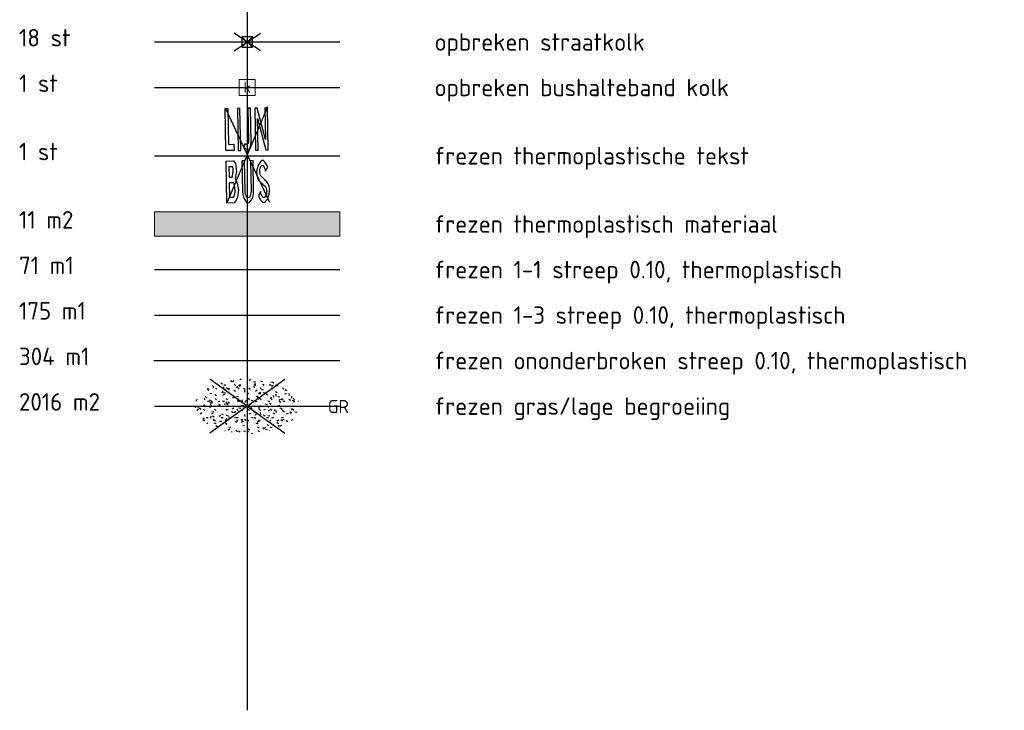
# Model space of a CAD drawing. Header units: metres. Extents: x 132493 to 135358, y 502695 to 503216.
# Tile 35 of 37: x 135329 to 135357, y 502806 to 502826. Entities that reach past the tile are written whole.
import ezdxf
from ezdxf.enums import TextEntityAlignment as Align

# ---------------------------------------------------------------- set-up
doc = ezdxf.new("R2010")
doc.units = ezdxf.units.M
doc.layers.get('Defpoints').update_dxf_attribs({"color": 3})
for name, color, linetype, lineweight in [('alg tekst 025', 7, 'Continuous', 0), ('N-WE-VH-KANTVERHARDING-G', 2, 'Continuous', 18), ('V-WE-GR-GRAS-S', 3, 'Continuous', 25), ('V-WE-RI-KOLK-S', 7, 'Continuous', 25), ('V-WE-VW-MARKERING_LANGS_STREEP_11_010-G', 7, 'VW-1-1_STREEP-V', 13), ('V-WE-VW-MARKERING_LANGS_STREEP_13_010-G', 7, 'VW-1-3_STREEP-V', 13), ('V-WE-VW-MARKERING_LANGS_STREEP_DOORGETROKKEN_010-G', 7, 'CONTINUOUS-V', 13), ('V-WE-VW-MARKERING_SYMBOOL-S', 7, 'Continuous', 25), ('X-XX-AL-LEGENDA-T25', 7, 'Continuous', 25)]:
    doc.layers.add(name, color=color, linetype=linetype, lineweight=lineweight)
doc.styles.add('NLCS-ISO', font='NLCS-ISO.ttf')
doc.styles.add('NLCS-ISO-M200-T25', font='NLCS-ISO.ttf', dxfattribs={"height": 0.5})
doc.styles.add('NLCS-ISO-MM1-T25', font='NLCS-ISO.ttf', dxfattribs={"height": 2.5})
doc.linetypes.add('CONTINUOUS-V', pattern='A,3.5,[24,NLCS.SHX,S=0.5,R=0,X=0,Y=0],3.5', length=7)
doc.linetypes.add('VW-1-1_STREEP-V', pattern='A,1,-1,1,-1,0.5,[24,NLCS.SHX,S=0.5,R=0,X=0,Y=0],0.5,-1', length=6)
doc.linetypes.add('VW-1-3_STREEP-V', pattern='A,1,-3,0.5,[24,NLCS.SHX,S=0.5,R=0,X=0,Y=0],0.5,-3', length=8)

# ---------------------------------------------------------------- blocks, each defined once
blk = doc.blocks.new('V-SRI-KOLK_STRAAT_300X300-SO')
at = {"ltscale": 0.1}
for p, q in [((-1.875, 2), (1.875, -0.5)), ((1.875, 2), (-1.875, -0.5))]:
    blk.add_line(p, q, dxfattribs=at)
for p, q in [((-0.75, 0), (0.75, 1.5)), ((0.75, 0), (-0.75, 1.5))]:
    blk.add_line(p, q)
at = {"flags": 128}
blk.add_lwpolyline([(-0.75, 0), (0.75, 0), (0.75, 1.5), (-0.75, 1.5)], close=True, dxfattribs=at)
blk = doc.blocks.new('SRI-KOLK-SO')
at = {"color": 0, "linetype": 'ByBlock', "lineweight": 18}
blk.add_lwpolyline([(-1.125, -1.125), (1.125, -1.125), (1.125, 1.125), (-1.125, 1.125)], close=True, dxfattribs=at)
at = {"color": 0, "linetype": 'ByBlock', "lineweight": 18, "style": 'NLCS-ISO'}
blk.add_text('k', height=1.5, dxfattribs=at).set_placement((0, 0), align=Align.MIDDLE_CENTER)
blk = doc.blocks.new('V-SVW-MARKERING_SYMBOOL_LIJNBUS_1.6')
for p, q in [((0.811, 1.832), (-0.802, -1.768)), ((-0.802, 1.832), (0.811, -1.798)), ((0.485, -1.386), (0.399, -1.538))]:
    blk.add_line(p, q)
at = {"flags": 128}
for points in [[(-0.806, 0.2), (-0.806, 1.8), (-0.706, 1.8), (-0.706, 0.436), (-0.497, 0.436), (-0.497, 0.2)], [(-0.343, 0.2), (-0.243, 0.2), (-0.243, 1.8), (-0.343, 1.8)], [(0.417, 1.4), (0.706, 0.2), (0.806, 0.2), (0.806, 1.8), (0.706, 1.8), (0.706, 0.6), (0.417, 1.8), (0.317, 1.8), (0.317, 0.2), (0.417, 0.2)]]:
    blk.add_lwpolyline(points, close=True, dxfattribs=at)
for points in [[(-0.083, 0.449), (-0.123, 0.3), (-0.064, 0.266), (-0.03, 0.224), (0, 0.203), (0.03, 0.202), (0.064, 0.216), (0.098, 0.258), (0.129, 0.348), (0.142, 0.415), (0.153, 0.5), (0.153, 1.8), (0.053, 1.8), (0.053, 0.5, -0.685922)], [(0.218, -1.379), (0.218, -0.2), (0.12, -0.2), (0.12, -1.379, -0.168784), (0.047, -1.588, -0.557375), (-0.037, -1.588, -0.168784), (-0.11, -1.379), (-0.11, -0.2), (-0.208, -0.2), (-0.208, -1.379, 0.185168), (-0.057, -1.773, 0.445624), (0.067, -1.773, 0.185168)]]:
    blk.add_lwpolyline(points, format="xyb", close=True, dxfattribs=at)
for points in [[(-0.806, -1.8), (-0.806, -0.2), (-0.53, -0.2), (-0.456, -0.3), (-0.441, -0.4), (-0.425, -0.5), (-0.425, -0.6), (-0.441, -0.7), (-0.456, -0.8), (-0.477, -0.881), (-0.403, -1.05), (-0.356, -1.3), (-0.367, -1.4), (-0.389, -1.5), (-0.419, -1.6), (-0.456, -1.7), (-0.535, -1.8), (-0.535, -1.8), (-0.806, -1.8)], [(0.685, -0.615), (0.685, -0.615), (0.771, -0.463)]]:
    blk.add_lwpolyline(points, dxfattribs=at)
at = {"color": 7, "flags": 128}
for points in [[(-0.559, -0.42), (-0.706, -0.42), (-0.706, -0.818), (-0.585, -0.818), (-0.574, -0.776), (-0.559, -0.681), (-0.545, -0.59), (-0.545, -0.509)], [(-0.706, -1.58), (-0.548, -1.58), (-0.543, -1.562), (-0.504, -1.464), (-0.486, -1.38), (-0.478, -1.304), (-0.519, -1.085), (-0.541, -1.034), (-0.706, -1.034)]]:
    blk.add_lwpolyline(points, close=True, dxfattribs=at)
for centre, major_axis, start_param, end_param in [((1.05, -0.662), (0.701, 0), 2.444531, 2.855911), ((0.575, -0.279), (-0.0827, 0), 3.838654, 5.586124), ((0.098, -0.665), (0.705, 0), 0.302007, 0.697061), ((1.101, -0.677), (-0.755, 0), -0.285682, 0.199986), ((0.692, -0.647), (-0.244, 0), -0.137342, 0.799746), ((2.171, -0.844), (1.736, 0), 2.938331, 3.004251), ((0.659, -0.544), (0.193, 0), 2.335417, 2.938331), ((0.568, -0.452), (0.0614, 0), 0.806176, 2.335417), ((0.361, -0.609), (0.324, 0), -0.01823, 0.69325), ((0.773, -0.741), (0.42, 0), 3.341579, 3.958951), ((-7.492, -9.232), (-11.66, 0), 3.938362, 3.958951), ((7.72, 6.323), (-10.328, 0), 0.799746, 0.821514), ((0.403, -1.257), (0.414, 0), 0.19583, 0.821514), ((-1.776, -1.817), (-2.305, 0), 3.287068, 3.336721), ((0.666, -1.472), (-0.163, 0), 0.145475, 0.863963), ((0.54, -1.472), (0.163, 0), -0.863963, -0.145475), ((0.507, -1.346), (0.217, 0), -0.195129, 0.79677), ((2.981, -1.817), (2.305, 0), 2.946464, 2.996118), ((0.048, -1.325), (0.776, 0), -0.366189, 0.19583), ((0.978, -1.386), (-0.6, 0), 0.26669, 0.499534), ((0.978, -1.386), (-0.6, 0), 0.499534, 0.732378), ((0.596, -1.718), (-0.0853, 0), 0.732378, 2.409214), ((0.603, -1.543), (-0.0655, 0), 0.863963, 2.27763), ((0.213, -1.386), (0.6, 0), -0.732378, -0.366189)]:
    blk.add_ellipse(centre, major_axis=major_axis, ratio=0.963855, start_param=start_param, end_param=end_param)
blk = doc.blocks.new('V-SGR-GRAS_01-SO')
at = {"ltscale": 0.1}
for p, q in [((0, 0), (-1.427, 1.027)), ((-1.302, 0.761), (-1.324, 0.774)), ((-1.284, 0.684), (-1.278, 0.759)), ((-0.939, 0.84), (-1.004, 0.878)), ((-0.892, 0.812), (-0.817, 0.812)), ((-0.576, 0.919), (-0.64, 0.957)), ((-0.562, 0.919), (-0.509, 0.972)), ((-0.427, 0.785), (-0.499, 0.804)), ((-0.317, 0.812), (-0.242, 0.812)), ((-0.316, 0.774), (-0.244, 0.793)), ((-0.278, 0.735), (-0.291, 0.809)), ((-0.212, 0.998), (-0.269, 1.031)), ((0, 0), (1.427, 1.027)), ((0.073, 0.993), (0.138, 1.031)), ((0.239, 0.923), (0.312, 0.942)), ((0.258, 0.812), (0.333, 0.812)), ((0.317, 0.814), (0.304, 0.888)), ((0.594, 0.925), (0.522, 0.945)), ((0.649, 0.79), (0.584, 0.827)), ((0.833, 0.812), (0.908, 0.812)), ((0.912, 0.894), (0.907, 0.925)), ((0.927, 0.764), (0.992, 0.802)), ((1.012, 0.869), (0.947, 0.906)), ((1.15, 0.777), (1.077, 0.796)), ((1.109, 0.767), (1.182, 0.787)), ((-1.448, 0.644), (-1.521, 0.664)), ((-1.469, 0.576), (-1.482, 0.65)), ((-1.427, 0.476), (-1.354, 0.496)), ((-1.167, 0.395), (-1.232, 0.432)), ((-1.154, 0.647), (-1.207, 0.7)), ((-0.968, 0.512), (-0.915, 0.565)), ((-0.893, 0.496), (-0.965, 0.515)), ((-0.923, 0.418), (-0.858, 0.456)), ((-0.873, 0.655), (-0.886, 0.729)), ((-0.871, 0.625), (-0.799, 0.644)), ((-0.804, 0.474), (-0.869, 0.511)), ((-0.73, 0.647), (-0.783, 0.7)), ((-0.689, 0.607), (-0.682, 0.682)), ((-0.441, 0.553), (-0.506, 0.59)), ((-0.425, 0.706), (-0.36, 0.743)), ((-0.305, 0.647), (-0.358, 0.7)), ((-0.078, 0.632), (-0.143, 0.669)), ((-0.093, 0.53), (-0.087, 0.604)), ((-0.002, 0.47), (0.071, 0.489)), ((0.128, 0.636), (0.056, 0.656)), ((0.119, 0.647), (0.066, 0.7)), ((0.286, 0.711), (0.221, 0.748)), ((0.322, 0.565), (0.375, 0.618)), ((0.42, 0.344), (0.355, 0.382)), ((0.429, 0.477), (0.494, 0.514)), ((0.543, 0.647), (0.49, 0.7)), ((0.502, 0.452), (0.509, 0.527)), ((0.554, 0.619), (0.626, 0.638)), ((0.684, 0.487), (0.611, 0.507)), ((0.784, 0.423), (0.719, 0.461)), ((0.967, 0.647), (0.914, 0.7)), ((1.012, 0.328), (0.999, 0.402)), ((1.147, 0.502), (1.082, 0.54)), ((1.098, 0.375), (1.104, 0.45)), ((1.392, 0.647), (1.339, 0.7)), ((1.424, 0.463), (1.496, 0.483)), ((1.51, 0.581), (1.445, 0.619)), ((1.607, 0.407), (1.594, 0.481)), ((-1.964, -0.07), (-1.977, 0.004)), ((-1.93, 0.188), (-1.925, 0.244)), ((-1.893, 0.237), (-1.921, 0.253)), ((-1.668, 0.023), (-1.595, 0.043)), ((-1.596, 0.241), (-1.649, 0.294)), ((-1.53, 0.316), (-1.595, 0.353)), ((-1.517, 0.187), (-1.442, 0.187)), ((-1.358, 0.206), (-1.431, 0.226)), ((0, 0), (-1.427, -1.027)), ((-1.421, 0.131), (-1.356, 0.168)), ((-1.369, 0.009), (-1.382, 0.083)), ((-1.375, 0.106), (-1.322, 0.159)), ((-1.334, 0.111), (-1.328, 0.186)), ((-1.172, 0.241), (-1.225, 0.294)), ((-1.112, 0.172), (-1.04, 0.192)), ((-1.032, 0.028), (-1.097, 0.066)), ((-0.942, 0.187), (-0.867, 0.187)), ((-0.803, 0.057), (-0.875, 0.077)), ((-0.747, 0.241), (-0.8, 0.294)), ((-0.773, 0.089), (-0.786, 0.163)), ((-0.739, 0.034), (-0.732, 0.109)), ((-0.669, 0.107), (-0.734, 0.145)), ((-0.557, 0.321), (-0.485, 0.34)), ((-0.337, 0.347), (-0.41, 0.366)), ((-0.323, 0.241), (-0.376, 0.294)), ((-0.306, 0.186), (-0.371, 0.224)), ((-0.367, 0.187), (-0.292, 0.187)), ((-0.243, 0.017), (-0.17, 0.036)), ((-0.178, 0.169), (-0.191, 0.242)), ((-0.143, -0.043), (-0.137, 0.032)), ((-0.085, 0.159), (-0.032, 0.212)), ((-0.069, 0.189), (-0.004, 0.227)), ((0.057, 0.265), (-0.008, 0.303)), ((0, 0), (1.427, -1.027)), ((0.101, 0.241), (0.048, 0.294)), ((0.218, 0.198), (0.146, 0.217)), ((0.208, 0.187), (0.283, 0.187)), ((0.313, 0.166), (0.385, 0.185)), ((0.417, 0.248), (0.404, 0.322)), ((0.526, 0.241), (0.472, 0.294)), ((0.555, -0.022), (0.49, 0.015)), ((0.774, 0.049), (0.701, 0.069)), ((0.783, 0.187), (0.858, 0.187)), ((0.918, 0.057), (0.853, 0.094)), ((0.868, 0.315), (0.941, 0.334)), ((0.95, 0.241), (0.897, 0.294)), ((1.239, 0.338), (1.167, 0.358)), ((1.183, 0.011), (1.255, 0.03)), ((1.206, 0.212), (1.259, 0.265)), ((1.282, 0.136), (1.217, 0.173)), ((1.283, 0.248), (1.348, 0.286)), ((1.374, 0.241), (1.321, 0.294)), ((1.358, 0.187), (1.433, 0.187)), ((1.645, 0.215), (1.58, 0.252)), ((1.693, 0.298), (1.7, 0.373)), ((1.795, 0.19), (1.722, 0.209)), ((1.738, 0.159), (1.81, 0.179)), ((1.798, 0.241), (1.745, 0.294)), ((1.933, 0.187), (1.948, 0.187)), ((-1.918, -0.157), (-1.854, -0.119)), ((-1.824, -0.083), (-1.897, -0.064)), ((-1.759, -0.13), (-1.823, -0.092)), ((-1.782, -0.301), (-1.729, -0.248)), ((-1.613, -0.166), (-1.667, -0.113)), ((-1.395, -0.051), (-1.46, -0.013)), ((-1.353, -0.281), (-1.281, -0.261)), ((-1.269, -0.232), (-1.341, -0.212)), ((-1.189, -0.166), (-1.242, -0.113)), ((-1.065, -0.386), (-1, -0.348)), ((-0.897, -0.338), (-0.962, -0.301)), ((-0.765, -0.166), (-0.818, -0.113)), ((-0.798, -0.132), (-0.726, -0.112)), ((-0.713, -0.381), (-0.786, -0.361)), ((-0.534, -0.259), (-0.599, -0.222)), ((-0.567, -0.098), (-0.502, -0.061)), ((-0.491, -0.248), (-0.438, -0.195)), ((-0.341, -0.166), (-0.394, -0.113)), ((-0.248, -0.091), (-0.32, -0.072)), ((-0.171, -0.18), (-0.236, -0.143)), ((-0.078, -0.398), (-0.091, -0.324)), ((0.084, -0.166), (0.031, -0.113)), ((0.072, -0.287), (0.144, -0.268)), ((0.192, -0.101), (0.127, -0.064)), ((0.308, -0.24), (0.235, -0.221)), ((0.287, -0.327), (0.352, -0.289)), ((0.452, -0.12), (0.459, -0.046)), ((0.508, -0.166), (0.455, -0.113)), ((0.517, -0.318), (0.504, -0.244)), ((0.69, -0.389), (0.625, -0.351)), ((0.627, -0.138), (0.7, -0.119)), ((0.785, -0.039), (0.85, -0.002)), ((0.863, -0.389), (0.791, -0.37)), ((0.799, -0.195), (0.852, -0.142)), ((0.932, -0.166), (0.879, -0.113)), ((1.053, -0.31), (0.988, -0.272)), ((1.048, -0.198), (1.054, -0.123)), ((1.112, -0.239), (1.099, -0.165)), ((1.329, -0.1), (1.256, -0.08)), ((1.356, -0.166), (1.303, -0.113)), ((1.416, -0.231), (1.351, -0.193)), ((1.497, -0.293), (1.569, -0.274)), ((1.639, -0.268), (1.704, -0.231)), ((1.643, -0.275), (1.65, -0.2)), ((1.707, -0.159), (1.694, -0.085)), ((1.779, -0.152), (1.715, -0.114)), ((1.781, -0.166), (1.728, -0.113)), ((1.884, -0.248), (1.812, -0.229)), ((-1.624, -0.496), (-1.689, -0.459)), ((-1.631, -0.572), (-1.684, -0.519)), ((-1.567, -0.438), (-1.492, -0.438)), ((-1.535, -0.657), (-1.498, -0.636)), ((-1.385, -0.462), (-1.378, -0.387)), ((-1.261, -0.417), (-1.326, -0.38)), ((-1.269, -0.557), (-1.282, -0.483)), ((-1.207, -0.572), (-1.26, -0.519)), ((-1.179, -0.67), (-1.252, -0.651)), ((-1.126, -0.784), (-1.191, -0.746)), ((-1.039, -0.585), (-0.967, -0.565)), ((-0.992, -0.438), (-0.917, -0.438)), ((-0.898, -0.654), (-0.845, -0.601)), ((-0.783, -0.572), (-0.836, -0.519)), ((-0.763, -0.705), (-0.828, -0.667)), ((-0.789, -0.539), (-0.782, -0.464)), ((-0.674, -0.477), (-0.687, -0.403)), ((-0.484, -0.436), (-0.411, -0.416)), ((-0.399, -0.626), (-0.464, -0.588)), ((-0.417, -0.438), (-0.342, -0.438)), ((-0.358, -0.572), (-0.411, -0.519)), ((-0.158, -0.529), (-0.23, -0.51)), ((-0.211, -0.614), (-0.146, -0.577)), ((-0.193, -0.616), (-0.187, -0.541)), ((-0.169, -0.74), (-0.097, -0.72)), ((-0.036, -0.547), (-0.101, -0.509)), ((0.066, -0.572), (0.013, -0.519)), ((0.158, -0.438), (0.233, -0.438)), ((0.327, -0.468), (0.262, -0.43)), ((0.397, -0.678), (0.325, -0.659)), ((0.386, -0.591), (0.459, -0.572)), ((0.393, -0.601), (0.446, -0.548)), ((0.402, -0.693), (0.409, -0.618)), ((0.49, -0.572), (0.437, -0.519)), ((0.733, -0.438), (0.808, -0.438)), ((0.825, -0.755), (0.76, -0.718)), ((0.914, -0.572), (0.861, -0.519)), ((0.942, -0.442), (1.014, -0.423)), ((0.998, -0.77), (1.004, -0.696)), ((1.188, -0.676), (1.123, -0.639)), ((1.141, -0.556), (1.206, -0.518)), ((1.212, -0.805), (1.199, -0.731)), ((1.256, -0.746), (1.328, -0.727)), ((1.339, -0.572), (1.286, -0.519)), ((1.308, -0.438), (1.383, -0.438)), ((1.419, -0.538), (1.346, -0.518)), ((1.551, -0.597), (1.486, -0.56)), ((1.684, -0.547), (1.736, -0.495)), ((1.713, -0.522), (1.71, -0.519)), ((-0.836, -0.943), (-0.853, -0.926)), ((-0.725, -0.889), (-0.652, -0.869)), ((-0.709, -0.902), (-0.644, -0.864)), ((-0.624, -0.819), (-0.696, -0.799)), ((-0.582, -0.994), (-0.587, -0.97)), ((-0.376, -0.979), (-0.429, -0.926)), ((-0.265, -0.992), (-0.33, -0.955)), ((-0.068, -0.968), (-0.141, -0.948)), ((-0.014, -1.008), (0.039, -0.955)), ((0.048, -0.979), (-0.005, -0.926)), ((0.021, -0.964), (0.008, -0.89)), ((0.099, -0.913), (0.034, -0.876)), ((0.172, -1.037), (0.218, -1.024)), ((0.462, -0.834), (0.397, -0.797)), ((0.472, -0.979), (0.419, -0.926)), ((0.617, -0.884), (0.604, -0.81)), ((0.643, -0.843), (0.708, -0.806)), ((0.701, -0.895), (0.773, -0.876)), ((0.856, -0.938), (0.844, -0.926)), ((0.953, -0.827), (0.88, -0.808))]:
    blk.add_line(p, q, dxfattribs=at)
at = {"ltscale": 0.1, "style": 'NLCS-ISO'}
blk.add_attdef('TYPE', text='', height=0.5, dxfattribs=at).set_placement((3.471, -0.016), align=Align.MIDDLE_CENTER)

msp = doc.modelspace()

# ---------------------------------------------------------------- hatches: boundary and pattern name
at = {"layer": 'V-WE-VW-MARKERING_SYMBOOL-S', "transparency": 33554559}
h = msp.add_hatch(color=256, dxfattribs=at)
h.dxf.hatch_style = 1
h.paths.add_polyline_path([(135332.348, 502820.27), (135337.648, 502820.27), (135337.648, 502819.57), (135332.348, 502819.57)])

# ---------------------------------------------------------------- linework, layer by layer
at = {"layer": 'Defpoints'}
for points in [[(135334.998, 502873.236), (135334.998, 502806.032)], [(135332.348, 502818.62), (135337.648, 502818.62)], [(135332.348, 502817.32), (135337.648, 502817.32)], [(135332.336, 502816.02), (135337.636, 502816.02)], [(135332.348, 502814.72), (135337.648, 502814.72)], [(135332.348, 502814.72), (135337.648, 502814.72)]]:
    msp.add_lwpolyline(points, dxfattribs=at)
at = {"layer": 'Defpoints', "flags": 128}
for points in [[(135332.348, 502825.12), (135337.648, 502825.12)], [(135332.348, 502823.82), (135337.648, 502823.82)], [(135332.348, 502821.87), (135337.648, 502821.87)]]:
    msp.add_lwpolyline(points, dxfattribs=at)
at = {"layer": 'N-WE-VH-KANTVERHARDING-G', "flags": 128}
msp.add_lwpolyline([(135332.348, 502820.27), (135337.648, 502820.27), (135337.648, 502819.57), (135332.348, 502819.57)], close=True, dxfattribs=at)
at = {"layer": 'V-WE-VW-MARKERING_LANGS_STREEP_11_010-G', "ltscale": 2.5, "flags": 128}
msp.add_lwpolyline([(135332.348, 502818.62), (135337.648, 502818.62)], dxfattribs=at)
at = {"layer": 'V-WE-VW-MARKERING_LANGS_STREEP_13_010-G', "ltscale": 2.5, "flags": 128}
msp.add_lwpolyline([(135332.348, 502817.32), (135337.648, 502817.32)], dxfattribs=at)
at = {"layer": 'V-WE-VW-MARKERING_LANGS_STREEP_DOORGETROKKEN_010-G', "flags": 128}
msp.add_lwpolyline([(135332.348, 502816.02), (135337.648, 502816.02)], dxfattribs=at)

# ---------------------------------------------------------------- block references
at = {"layer": 'V-WE-GR-GRAS-S', "xscale": 0.75, "yscale": 0.75, "zscale": 0.475}
msp.add_blockref('V-SGR-GRAS_01-SO', (135334.998, 502814.72), dxfattribs=at).add_auto_attribs({'TYPE': 'GR'})
at = {"layer": 'V-WE-RI-KOLK-S', "xscale": 0.2000000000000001, "yscale": 0.2000000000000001, "zscale": 0.2000000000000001, "rotation": 180}
msp.add_blockref('V-SRI-KOLK_STRAAT_300X300-SO', (135334.998, 502825.27), dxfattribs=at)
at = {"layer": 'V-WE-RI-KOLK-S', "xscale": 0.2, "yscale": 0.2, "zscale": 0.2}
msp.add_blockref('SRI-KOLK-SO', (135334.998, 502823.82), dxfattribs=at)
at = {"layer": 'V-WE-VW-MARKERING_SYMBOOL-S', "xscale": 0.75, "yscale": 0.75, "zscale": 0.75, "rotation": 1.045811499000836}
msp.add_blockref('V-SVW-MARKERING_SYMBOOL_LIJNBUS_1.6', (135334.999, 502821.878), dxfattribs=at)

# ---------------------------------------------------------------- texts
at = {"layer": 'alg tekst 025', "color": 1, "ltscale": 500, "style": 'NLCS-ISO-M200-T25'}
for s, p in [('18 st', (135328.48, 502824.991)), ('1 st', (135328.48, 502823.691)), ('1 st', (135328.48, 502821.741)), ('11 m2', (135328.48, 502819.791)), ('71 m1', (135328.48, 502818.491)), ('175 m1', (135328.48, 502817.191)), ('304 m1', (135328.48, 502815.891)), ('2016 m2', (135328.48, 502814.591))]:
    msp.add_text(s, height=0.5, dxfattribs=at).set_placement(p)
at = {"layer": 'X-XX-AL-LEGENDA-T25', "style": 'NLCS-ISO-MM1-T25'}
for s, p in [('opbreken straatkolk', (135340.348, 502825.12)), ('opbreken bushalteband kolk', (135340.348, 502823.82)), ('frezen thermoplastische tekst', (135340.348, 502821.87)), ('frezen thermoplastisch materiaal', (135340.348, 502819.92)), ('frezen 1-1 streep 0.10, thermoplastisch', (135340.348, 502818.62)), ('frezen 1-3 streep 0.10, thermoplastisch', (135340.348, 502817.32)), ('frezen ononderbroken streep 0.10, thermoplastisch', (135340.348, 502816.02)), ('frezen gras/lage begroeiing', (135340.348, 502814.72))]:
    msp.add_text(s, height=0.5, dxfattribs=at).set_placement(p, align=Align.MIDDLE_LEFT)

doc.saveas('drawing.dxf')
